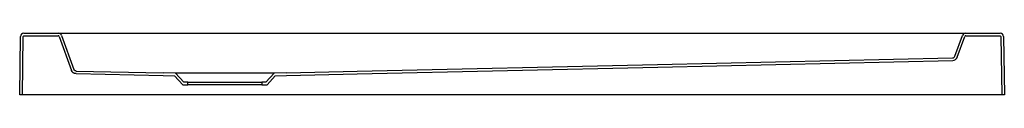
# Model space of a CAD drawing. Header units: millimetres. Extents: x 6705.06 to 6706.26, y 2225.45 to 2225.53.
import ezdxf

# ---------------------------------------------------------------- set-up
doc = ezdxf.new("R2010")
doc.units = ezdxf.units.MM
doc.layers.add('SANINDUSA', color=3, linetype='Continuous')

msp = doc.modelspace()

# ---------------------------------------------------------------- linework, layer by layer
at = {"layer": 'SANINDUSA'}
for p, q in [((6705.0561, 2225.4544), (6705.0571, 2225.5254)), ((6705.0593, 2225.4544), (6705.0603, 2225.5252)), ((6705.0611, 2225.5294), (6705.1033, 2225.5294)), ((6705.0613, 2225.5262), (6705.1031, 2225.5262)), ((6705.1033, 2225.5294), (6705.1168, 2225.5294)), ((6705.1041, 2225.5255), (6705.1191, 2225.4841)), ((6705.107, 2225.5267), (6705.1221, 2225.4853)), ((6705.1168, 2225.5294), (6706.1953, 2225.5294)), ((6706.1953, 2225.5294), (6706.2089, 2225.5294)), ((6706.1958, 2225.5013), (6706.2051, 2225.5267)), ((6706.1988, 2225.5001), (6706.2081, 2225.5255)), ((6706.2089, 2225.5294), (6706.2511, 2225.5294)), ((6706.209, 2225.5262), (6706.2509, 2225.5262)), ((6706.2519, 2225.5252), (6706.2529, 2225.4544)), ((6706.2551, 2225.5254), (6706.2561, 2225.4544)), ((6705.1247, 2225.4801), (6705.231, 2225.4779)), ((6705.1249, 2225.4833), (6705.2311, 2225.4811)), ((6705.231, 2225.4779), (6705.2446, 2225.4774)), ((6705.2461, 2225.4806), (6705.2311, 2225.4811)), ((6705.2446, 2225.4774), (6705.2547, 2225.4664)), ((6705.2561, 2225.4696), (6705.2461, 2225.4806)), ((6705.3661, 2225.4806), (6705.2461, 2225.4806)), ((6705.3661, 2225.4806), (6705.3561, 2225.4696)), ((6705.3575, 2225.4664), (6705.3675, 2225.4774)), ((6705.3811, 2225.4811), (6705.3661, 2225.4806)), ((6705.3675, 2225.4774), (6705.3812, 2225.4779)), ((6705.2547, 2225.4664), (6705.2611, 2225.4664)), ((6705.2611, 2225.4696), (6705.2561, 2225.4696)), ((6705.2611, 2225.4664), (6705.2611, 2225.4696)), ((6705.2611, 2225.4696), (6705.3511, 2225.4696)), ((6705.3511, 2225.4664), (6705.2611, 2225.4664)), ((6705.3511, 2225.4696), (6705.3511, 2225.4664)), ((6705.3561, 2225.4696), (6705.3511, 2225.4696)), ((6705.3511, 2225.4664), (6705.3575, 2225.4664)), ((6705.0593, 2225.4544), (6705.0561, 2225.4544)), ((6705.0603, 2225.4544), (6705.0593, 2225.4544)), ((6706.2519, 2225.4544), (6705.0603, 2225.4544)), ((6706.2529, 2225.4544), (6706.2519, 2225.4544)), ((6706.2561, 2225.4544), (6706.2529, 2225.4544))]:
    msp.add_line(p, q, dxfattribs=at)
at = {"layer": 'SANINDUSA', "flags": 128}
for points in [[(6705.3811, 2225.4811), (6705.4672, 2225.483), (6705.8335, 2225.4912), (6706.1931, 2225.4993)], [(6705.3812, 2225.4779), (6705.4675, 2225.4798), (6705.8338, 2225.488), (6706.1933, 2225.4961)]]:
    msp.add_lwpolyline(points, dxfattribs=at)
at = {"layer": 'SANINDUSA'}
for centre, radius, start, end in [((6705.0611, 2225.5254), 0.004, 90, 179.2), ((6705.0613, 2225.5252), 0.001, 90, 179.2), ((6705.1031, 2225.5252), 0.001, 20, 90), ((6705.1033, 2225.5254), 0.004, 20, 90), ((6706.2089, 2225.5254), 0.004, 90, 160), ((6706.209, 2225.5252), 0.001, 90, 160), ((6706.2509, 2225.5252), 0.001, 0.8, 90), ((6706.2511, 2225.5254), 0.004, 0.8, 90), ((6706.193, 2225.5023), 0.003, 271.2863, 340), ((6706.193, 2225.5023), 0.003, 270.8734, 340), ((6706.1932, 2225.5021), 0.006, 271.2863, 340)]:
    msp.add_arc(centre, radius, start, end, dxfattribs=at)
for points, knots in [([(6705.1247, 2225.4801), (6705.1241, 2225.4801), (6705.1235, 2225.4802), (6705.1226, 2225.4805), (6705.1223, 2225.4806), (6705.1218, 2225.4809), (6705.1215, 2225.4811), (6705.1211, 2225.4814), (6705.1208, 2225.4816), (6705.1204, 2225.482), (6705.1202, 2225.4823), (6705.1198, 2225.4827), (6705.1197, 2225.483), (6705.1194, 2225.4835), (6705.1193, 2225.4838), (6705.1191, 2225.4841)], [0, 0, 0, 0, 0.25, 0.25, 0.375, 0.375, 0.5, 0.5, 0.625, 0.625, 0.75, 0.75, 0.875, 0.875, 1, 1, 1, 1]), ([(6705.1249, 2225.4833), (6705.1246, 2225.4833), (6705.1243, 2225.4834), (6705.1238, 2225.4835), (6705.1237, 2225.4836), (6705.1234, 2225.4837), (6705.1233, 2225.4838), (6705.1231, 2225.484), (6705.1229, 2225.4841), (6705.1227, 2225.4843), (6705.1226, 2225.4844), (6705.1224, 2225.4847), (6705.1222, 2225.485), (6705.1221, 2225.4853)], [0, 0, 0, 0, 0.25, 0.25, 0.375, 0.375, 0.5, 0.5, 0.625, 0.625, 0.75, 0.75, 1, 1, 1, 1])]:
    msp.add_open_spline(points, degree=3, knots=knots, dxfattribs=at)

doc.saveas('drawing.dxf')
